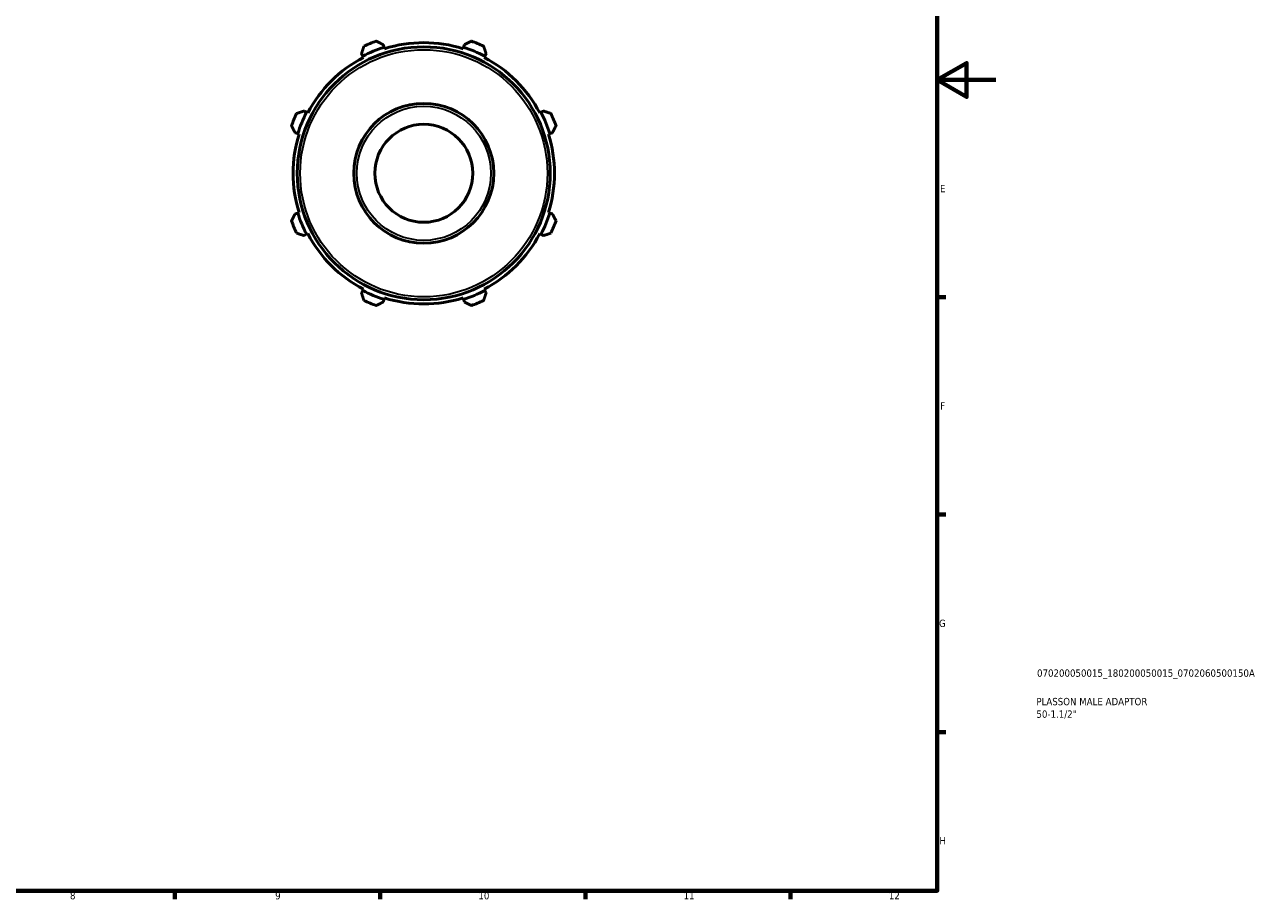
# Model space of a CAD drawing. Header units: millimetres. Extents: x 0 to 931, y 0 to 594.
# Tile 3 of 4: x 509 to 931, y 17 to 316. Entities that reach past the tile are written whole.
import ezdxf

# ---------------------------------------------------------------- set-up
doc = ezdxf.new("R2010")
doc.units = ezdxf.units.MM
for name, color, linetype, lineweight in [('Border (ISO)', 7, 'Continuous', 70), ('Title (ISO)', 7, 'Continuous', 50), ('Visible (ISO)', 7, 'Continuous', 50), ('Visible Narrow (ISO)', 7, 'Continuous', 35)]:
    doc.layers.add(name, color=color, linetype=linetype, lineweight=lineweight)
doc.styles.add('Note Text (ISO)', font='tahoma.ttf')

# ---------------------------------------------------------------- blocks, each defined once
blk = doc.blocks.new('Borders Default Border')
at = {"layer": 'Border (ISO)'}
for p, q in [((821, 222.75), (823.9, 222.75)), ((821, 148.5), (823.9, 148.5)), ((821, 74.25), (823.9, 74.25)), ((560.67, 20), (560.67, 17.1)), ((630.75, 20), (630.75, 17.1)), ((700.83, 20), (700.83, 17.1)), ((770.92, 20), (770.92, 17.1))]:
    blk.add_line(p, q, dxfattribs=at)
at = {"layer": 'Border (ISO)', "flags": 128}
for points in [[(20, 20), (20, 574), (821, 574), (821, 20), (20, 20)], [(841, 297), (821, 297), (831, 302.77), (831, 291.23), (821, 297)]]:
    blk.add_lwpolyline(points, dxfattribs=at)
at = {"layer": 'Border (ISO)', "color": 232, "true_color": 0xca0064, "char_height": 2.5, "attachment_point": 7, "style": 'Note Text (ISO)'}
for s, insert in [('E', (821.94, 258.63)), ('F', (822, 184.38)), ('G', (821.61, 110.08)), ('H', (821.74, 35.88)), ('8', (524.81, 17.04)), ('9', (594.88, 17.05)), ('10', (664.29, 17.05)), ('11', (734.37, 17.1)), ('12', (804.46, 17.1))]:
    blk.add_mtext(s, dxfattribs=dict(at, insert=insert))
blk = doc.blocks.new('Title Blocks ISO')
at = {"layer": 'Title (ISO)', "color": 232, "true_color": 0xca0064, "style": 'Note Text (ISO)'}
for tag, p in [('PART_NUMBER_001', (34.08, 73.13)), ('DESCRIPTION_001', (33.84, 63.4)), ('DESCRIPTION_002', (33.88, 59.12))]:
    blk.add_attdef(tag, p, '', height=2.5, dxfattribs=at)

msp = doc.modelspace()

# ---------------------------------------------------------------- linework, layer by layer
at = {"layer": 'Visible (ISO)'}
for p, q in [((632.075, 308.138), (631.786, 309.054)), ((632.219, 307.68), (632.075, 308.138)), ((659.211, 308.138), (659.066, 307.68)), ((659.499, 309.054), (659.211, 308.138)), ((624.366, 305.98), (624.809, 305.128)), ((624.809, 305.128), (625.03, 304.703)), ((666.255, 304.703), (666.477, 305.128)), ((666.477, 305.128), (666.92, 305.98)), ((605.621, 285.941), (604.769, 286.384)), ((606.047, 285.719), (605.621, 285.941)), ((685.665, 285.941), (685.239, 285.719)), ((686.516, 286.384), (685.665, 285.941)), ((601.696, 278.963), (602.611, 278.674)), ((602.611, 278.674), (603.069, 278.53)), ((688.217, 278.53), (688.675, 278.674)), ((688.675, 278.674), (689.59, 278.963)), ((602.611, 251.539), (601.696, 251.25)), ((603.069, 251.683), (602.611, 251.539)), ((688.675, 251.539), (688.217, 251.683)), ((689.59, 251.25), (688.675, 251.539)), ((604.769, 243.829), (605.621, 244.272)), ((605.621, 244.272), (606.047, 244.494)), ((685.239, 244.494), (685.665, 244.272)), ((685.665, 244.272), (686.516, 243.829)), ((624.809, 225.085), (624.366, 224.233)), ((625.03, 225.51), (624.809, 225.085)), ((666.477, 225.085), (666.255, 225.51)), ((666.92, 224.233), (666.477, 225.085)), ((631.786, 221.159), (632.075, 222.075)), ((632.075, 222.075), (632.219, 222.533)), ((659.066, 222.533), (659.211, 222.075)), ((659.211, 222.075), (659.499, 221.159))]:
    msp.add_line(p, q, dxfattribs=at)
for radius in [43.2, 23.901, 16.731]:
    msp.add_circle((645.643, 265.107), radius, dxfattribs=at)
for radius, start, end in [(45.12, 107.5, 117.5), (48, 109.79198, 115.20802), (44.64, 72.5, 107.5), (45.12, 62.5, 72.5), (48, 64.79198, 70.20802), (44.64, 117.5, 152.5), (44.64, 27.5, 62.5), (48, 154.79198, 160.20802), (45.12, 152.5, 162.5), (45.12, 17.5, 27.5), (48, 19.79198, 25.20802), (44.64, 162.5, 197.5), (44.64, 342.5, 17.5), (48, 199.79198, 205.20802), (45.12, 197.5, 207.5), (45.12, 332.5, 342.5), (48, 334.79198, 340.20802), (44.64, 207.5, 242.5), (44.64, 297.5, 332.5), (45.12, 242.5, 252.5), (45.12, 287.5, 297.5), (48, 244.79198, 250.20802), (44.64, 252.5, 287.5), (48, 289.79198, 295.20802)]:
    msp.add_arc((645.643, 265.107), radius, start, end, dxfattribs=at)
for points, weights in [([(625.199, 308.535), (624.774, 307.232), (624.366, 305.98)], [1.01264450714, 1.00912720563, 1.00480120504]), ([(631.786, 309.054), (630.613, 309.65), (629.39, 310.271)], [1.00480120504, 1.00912720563, 1.01264450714]), ([(661.896, 310.271), (660.673, 309.65), (659.499, 309.054)], [1.01264450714, 1.00912720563, 1.00480120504]), ([(666.92, 305.98), (666.512, 307.232), (666.086, 308.535)], [1.00480120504, 1.00912720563, 1.01264450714]), ([(604.769, 286.384), (603.518, 285.975), (602.214, 285.55)], [1.00480120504, 1.00912720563, 1.01264450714]), ([(689.072, 285.55), (687.768, 285.975), (686.516, 286.384)], [1.01264450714, 1.00912720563, 1.00480120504]), ([(600.478, 281.36), (601.099, 280.137), (601.696, 278.963)], [1.01264450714, 1.00912720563, 1.00480120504]), ([(689.59, 278.963), (690.186, 280.137), (690.807, 281.36)], [1.00480120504, 1.00912720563, 1.01264450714]), ([(601.696, 251.25), (601.099, 250.076), (600.478, 248.853)], [1.00480120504, 1.00912720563, 1.01264450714]), ([(690.807, 248.853), (690.186, 250.076), (689.59, 251.25)], [1.01264450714, 1.00912720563, 1.00480120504]), ([(602.214, 244.663), (603.518, 244.238), (604.769, 243.829)], [1.01264450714, 1.00912720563, 1.00480120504]), ([(686.516, 243.829), (687.768, 244.238), (689.072, 244.663)], [1.00480120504, 1.00912720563, 1.01264450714]), ([(624.366, 224.233), (624.774, 222.981), (625.199, 221.678)], [1.00480120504, 1.00912720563, 1.01264450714]), ([(666.086, 221.678), (666.512, 222.981), (666.92, 224.233)], [1.01264450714, 1.00912720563, 1.00480120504]), ([(629.39, 219.942), (630.613, 220.563), (631.786, 221.159)], [1.01264450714, 1.00912720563, 1.00480120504]), ([(659.499, 221.159), (660.673, 220.563), (661.896, 219.942)], [1.00480120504, 1.00912720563, 1.01264450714])]:
    msp.add_rational_spline(points, weights, degree=2, dxfattribs=at)
at = {"layer": 'Visible Narrow (ISO)'}
for radius in [42.2, 22.901]:
    msp.add_circle((645.643, 265.107), radius, dxfattribs=at)

# ---------------------------------------------------------------- block references
msp.add_blockref('Borders Default Border', (0, 0))
msp.add_blockref('Title Blocks ISO', (821, 20)).add_auto_attribs({'PART_NUMBER_001': '070200050015_180200050015_0702060500150A', 'DESCRIPTION_001': 'PLASSON MALE ADAPTOR', 'DESCRIPTION_002': '50-1.1/2"'})

doc.saveas('drawing.dxf')
